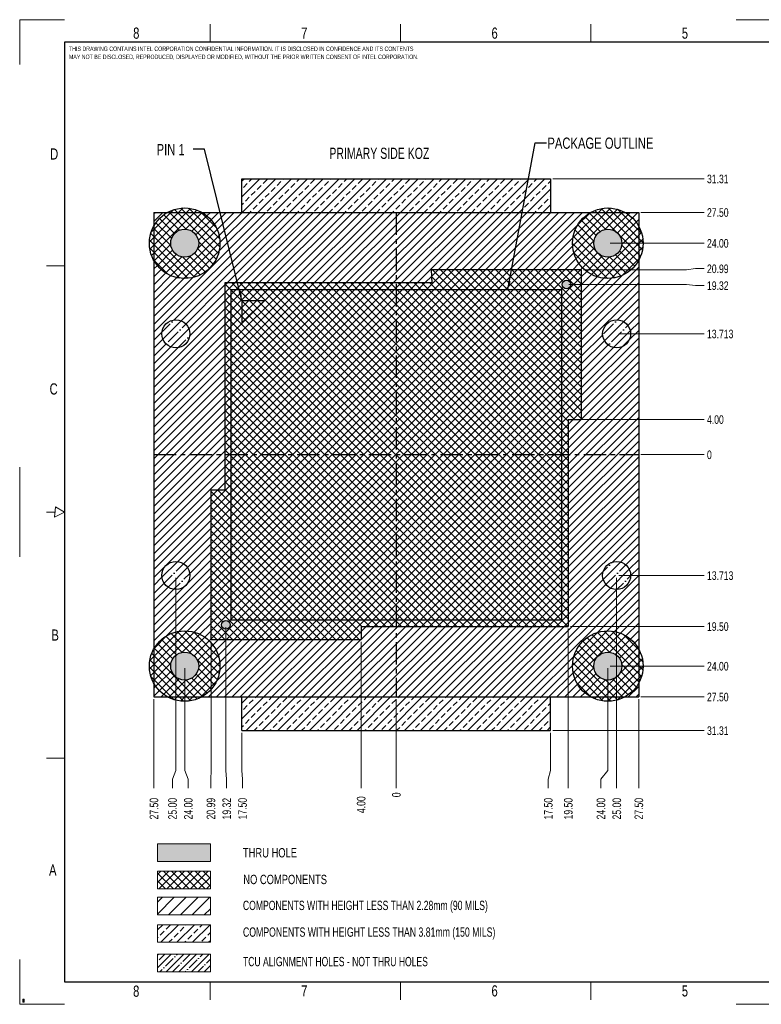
# Model space of a CAD drawing. Header units: millimetres. Extents: x 0 to 864, y 0 to 559.
# Tile 1 of 4: x 0 to 421, y 0 to 559. Entities that reach past the tile are written whole.
import ezdxf

# ---------------------------------------------------------------- set-up
doc = ezdxf.new("R2010")
doc.units = ezdxf.units.MM
doc.linetypes.add('CENTERX2', pattern=[20.32, 12.7, -2.54, 2.54, -2.54])
for name, color, linetype, lineweight in [('BORDER_N', 250, 'Continuous', 0), ('BORDER_W', 5, 'Continuous', 30), ('TEXT', 250, 'Continuous', 15)]:
    doc.layers.add(name, color=color, linetype=linetype, lineweight=lineweight)
doc.styles.add('SLDTEXTSTYLE0', font='TXT', dxfattribs={"width": 0.75})
doc.styles.add('SLDTEXTSTYLE1', font='TXT', dxfattribs={"width": 0.6975})
doc.styles.add('SLDTEXTSTYLE10', font='TXT', dxfattribs={"width": 0.703125})
doc.styles.add('SLDTEXTSTYLE13', font='TXT', dxfattribs={"width": 0.699777})
doc.styles.add('SLDTEXTSTYLE2', font='TXT', dxfattribs={"width": 0.69})
doc.styles.add('SLDTEXTSTYLE3', font='TXT', dxfattribs={"width": 0.6875})
doc.dimstyles.new('SLDDIMSTYLE0', dxfattribs={"dimtxt": 4.879436, "dimasz": 4.7625, "dimexe": 0, "dimexo": 0.0625, "dimgap": 1.219859, "dimtad": 0, "dimtih": 1, "dimtoh": 1, "dimdec": 0, "dimlfac": 0.2, "dimdsep": 46, "dimtxsty": 'SLDTEXTSTYLE0', "dimblk1": 'NONE', "dimblk2": 'NONE', "dimsah": 1, "dimcen": 0.09, "dimadec": 0, "dimazin": 0, "dimtfac": 1, "dimtdec": 3, "dimtofl": 0, "dimtmove": 0, "dimatfit": 3, "dimldrblk": 'NONE', "dimfxl": 0, "dimtolj": 1, "dimtzin": 12, "dimarcsym": 0})
doc.dimstyles.new('SLDDIMSTYLE1', dxfattribs={"dimtxt": 4.879436, "dimasz": 4.7625, "dimexe": 0, "dimexo": 0.0625, "dimgap": 1.219859, "dimtad": 0, "dimtih": 1, "dimtoh": 1, "dimlfac": 0.2, "dimzin": 12, "dimdsep": 46, "dimtxsty": 'SLDTEXTSTYLE0', "dimblk1": 'NONE', "dimblk2": 'NONE', "dimsah": 1, "dimcen": 0.09, "dimadec": 0, "dimazin": 0, "dimtfac": 1, "dimtdec": 3, "dimtofl": 0, "dimtmove": 0, "dimatfit": 3, "dimldrblk": 'NONE', "dimfxl": 0, "dimtolj": 1, "dimtzin": 12, "dimarcsym": 0})
doc.dimstyles.new('SLDDIMSTYLE2', dxfattribs={"dimtxt": 4.879436, "dimasz": 4.7625, "dimexe": 0, "dimexo": 0.0625, "dimgap": 1.219859, "dimtad": 0, "dimtih": 1, "dimtoh": 1, "dimlfac": 0.2, "dimzin": 4, "dimdsep": 46, "dimtxsty": 'SLDTEXTSTYLE0', "dimblk1": 'NONE', "dimblk2": 'NONE', "dimsah": 1, "dimcen": 0.09, "dimadec": 0, "dimazin": 0, "dimtfac": 1, "dimtdec": 3, "dimtofl": 0, "dimtmove": 0, "dimatfit": 3, "dimldrblk": 'NONE', "dimfxl": 0, "dimtolj": 1, "dimtzin": 12, "dimarcsym": 0})
doc.dimstyles.new('SLDDIMSTYLE4', dxfattribs={"dimtxt": 4.7625, "dimasz": 4.7625, "dimexe": 0, "dimexo": 0.0625, "dimgap": 1.190625, "dimtad": 0, "dimtih": 1, "dimtoh": 1, "dimdec": 0, "dimzin": 0, "dimdsep": 46, "dimtxsty": 'Standard', "dimsah": 1, "dimcen": 0.09, "dimadec": 0, "dimazin": 0, "dimtfac": 1, "dimtdec": 0, "dimtofl": 0, "dimtmove": 0, "dimatfit": 3, "dimfxl": 0, "dimtolj": 1, "dimtzin": 0, "dimarcsym": 0})
doc.dimstyles.new('SLDDIMSTYLE5', dxfattribs={"dimtxt": 4.879436, "dimasz": 4.7625, "dimexe": 0, "dimexo": 0.0625, "dimgap": 1.219859, "dimtad": 0, "dimtih": 1, "dimtoh": 1, "dimdec": 3, "dimlfac": 0.2, "dimzin": 12, "dimdsep": 46, "dimtxsty": 'SLDTEXTSTYLE0', "dimblk1": 'NONE', "dimblk2": 'NONE', "dimsah": 1, "dimcen": 0.09, "dimadec": 0, "dimazin": 0, "dimtfac": 1, "dimtdec": 3, "dimtofl": 0, "dimtmove": 0, "dimatfit": 3, "dimldrblk": 'NONE', "dimfxl": 0, "dimtolj": 1, "dimtzin": 12, "dimarcsym": 0})

# ---------------------------------------------------------------- blocks, each defined once
blk = doc.blocks.new('*D34')
at = {"layer": 'TEXT'}
blk.add_line((352.34, 311.95), (388.22, 311.95), dxfattribs=at)
at = {"layer": 'TEXT', "insert": (389.81, 314.31), "char_height": 4.879, "attachment_point": 1, "style": 'SLDTEXTSTYLE0'}
blk.add_mtext('{0}', dxfattribs=at)
blk = doc.blocks.new('_None')
blk = doc.blocks.new('*D35')
at = {"layer": 'TEXT'}
blk.add_line((312.34, 331.94), (388.22, 331.94), dxfattribs=at)
at = {"layer": 'TEXT', "insert": (389.81, 334.3), "char_height": 4.879, "attachment_point": 1, "style": 'SLDTEXTSTYLE0'}
blk.add_mtext('{4.00}', dxfattribs=at)
blk = doc.blocks.new('*D36')
at = {"layer": 'TEXT'}
for p, q in [((378.22, 416.9), (319.79, 416.9)), ((383.22, 417.5), (378.22, 416.9)), ((383.22, 417.5), (388.22, 417.5))]:
    blk.add_line(p, q, dxfattribs=at)
at = {"layer": 'TEXT', "insert": (389.81, 419.86), "char_height": 4.879, "attachment_point": 1, "style": 'SLDTEXTSTYLE0'}
blk.add_mtext('{20.99}', dxfattribs=at)
blk = doc.blocks.new('*D37')
at = {"layer": 'TEXT'}
for p, q in [((378.22, 408.54), (311.43, 408.54)), ((383.22, 407.94), (378.22, 408.54)), ((383.22, 407.94), (388.22, 407.94))]:
    blk.add_line(p, q, dxfattribs=at)
at = {"layer": 'TEXT', "insert": (389.81, 410.3), "char_height": 4.879, "attachment_point": 1, "style": 'SLDTEXTSTYLE0'}
blk.add_mtext('{19.32}', dxfattribs=at)
blk = doc.blocks.new('*D38')
at = {"layer": 'TEXT'}
blk.add_line((312.34, 214.47), (388.22, 214.47), dxfattribs=at)
at = {"layer": 'TEXT', "insert": (389.81, 216.83), "char_height": 4.879, "attachment_point": 1, "style": 'SLDTEXTSTYLE0'}
blk.add_mtext('{19.50}', dxfattribs=at)
blk = doc.blocks.new('*D39')
at = {"layer": 'TEXT'}
blk.add_line((339.84, 243.38), (388.22, 243.38), dxfattribs=at)
at = {"layer": 'TEXT', "insert": (389.81, 245.74), "char_height": 4.879, "attachment_point": 1, "style": 'SLDTEXTSTYLE0'}
blk.add_mtext('{13.713}', dxfattribs=at)
blk = doc.blocks.new('*D40')
at = {"layer": 'TEXT'}
blk.add_line((339.84, 380.52), (388.22, 380.52), dxfattribs=at)
at = {"layer": 'TEXT', "insert": (389.81, 382.88), "char_height": 4.879, "attachment_point": 1, "style": 'SLDTEXTSTYLE0'}
blk.add_mtext('{13.713}', dxfattribs=at)
blk = doc.blocks.new('*D41')
at = {"layer": 'TEXT'}
blk.add_line((352.34, 174.45), (388.22, 174.45), dxfattribs=at)
at = {"layer": 'TEXT', "insert": (389.81, 176.81), "char_height": 4.879, "attachment_point": 1, "style": 'SLDTEXTSTYLE0'}
blk.add_mtext('{27.50}', dxfattribs=at)
blk = doc.blocks.new('*D42')
at = {"layer": 'TEXT'}
blk.add_line((302.34, 155.4), (388.22, 155.4), dxfattribs=at)
at = {"layer": 'TEXT', "insert": (389.81, 157.76), "char_height": 4.879, "attachment_point": 1, "style": 'SLDTEXTSTYLE0'}
blk.add_mtext('{31.31}', dxfattribs=at)
blk = doc.blocks.new('*D43')
at = {"layer": 'TEXT'}
blk.add_line((352.34, 449.45), (388.22, 449.45), dxfattribs=at)
at = {"layer": 'TEXT', "insert": (389.81, 451.81), "char_height": 4.879, "attachment_point": 1, "style": 'SLDTEXTSTYLE0'}
blk.add_mtext('{27.50}', dxfattribs=at)
blk = doc.blocks.new('*D44')
at = {"layer": 'TEXT'}
blk.add_line((302.34, 468.5), (388.22, 468.5), dxfattribs=at)
at = {"layer": 'TEXT', "insert": (389.81, 470.86), "char_height": 4.879, "attachment_point": 1, "style": 'SLDTEXTSTYLE0'}
blk.add_mtext('{31.31}', dxfattribs=at)
blk = doc.blocks.new('*D45')
at = {"layer": 'TEXT'}
blk.add_line((334.84, 431.95), (388.22, 431.95), dxfattribs=at)
at = {"layer": 'TEXT', "insert": (389.81, 434.31), "char_height": 4.879, "attachment_point": 1, "style": 'SLDTEXTSTYLE0'}
blk.add_mtext('{24.00}', dxfattribs=at)
blk = doc.blocks.new('*D46')
at = {"layer": 'TEXT'}
blk.add_line((334.84, 191.95), (388.22, 191.95), dxfattribs=at)
at = {"layer": 'TEXT', "insert": (389.81, 194.31), "char_height": 4.879, "attachment_point": 1, "style": 'SLDTEXTSTYLE0'}
blk.add_mtext('{24.00}', dxfattribs=at)
blk = doc.blocks.new('*D47')
at = {"layer": 'TEXT'}
blk.add_line((213.57, 173.18), (213.57, 122.72), dxfattribs=at)
at = {"layer": 'TEXT', "insert": (211.21, 117.53), "char_height": 4.879, "attachment_point": 1, "rotation": 90, "style": 'SLDTEXTSTYLE0'}
blk.add_mtext('{0}', dxfattribs=at)
blk = doc.blocks.new('*D48')
at = {"layer": 'TEXT'}
for p, q in [((301.07, 132.72), (301.07, 154.13)), ((299.71, 127.72), (301.07, 132.72)), ((299.71, 127.72), (299.71, 122.72))]:
    blk.add_line(p, q, dxfattribs=at)
at = {"layer": 'TEXT', "insert": (297.35, 104.91), "char_height": 4.879, "attachment_point": 1, "rotation": 90, "style": 'SLDTEXTSTYLE0'}
blk.add_mtext('{17.50}', dxfattribs=at)
blk = doc.blocks.new('*D49')
at = {"layer": 'TEXT'}
for p, q in [((126.07, 132.72), (126.07, 154.13)), ((126.3, 127.72), (126.07, 132.72)), ((126.3, 127.72), (126.3, 122.72))]:
    blk.add_line(p, q, dxfattribs=at)
at = {"layer": 'TEXT', "insert": (123.94, 104.91), "char_height": 4.879, "attachment_point": 1, "rotation": 90, "style": 'SLDTEXTSTYLE0'}
blk.add_mtext('{17.50}', dxfattribs=at)
blk = doc.blocks.new('*D50')
at = {"layer": 'TEXT'}
for p, q in [((116.98, 132.72), (116.98, 214.09)), ((117.34, 127.72), (116.98, 132.72)), ((117.34, 127.72), (117.34, 122.72))]:
    blk.add_line(p, q, dxfattribs=at)
at = {"layer": 'TEXT', "insert": (114.98, 104.91), "char_height": 4.879, "attachment_point": 1, "rotation": 90, "style": 'SLDTEXTSTYLE0'}
blk.add_mtext('{19.32}', dxfattribs=at)
blk = doc.blocks.new('*D51')
at = {"layer": 'TEXT'}
for p, q in [((93.57, 132.72), (93.57, 190.68)), ((95.55, 127.72), (93.57, 132.72)), ((95.55, 127.72), (95.55, 122.72))]:
    blk.add_line(p, q, dxfattribs=at)
at = {"layer": 'TEXT', "insert": (93.19, 104.91), "char_height": 4.879, "attachment_point": 1, "rotation": 90, "style": 'SLDTEXTSTYLE0'}
blk.add_mtext('{24.00}', dxfattribs=at)
blk = doc.blocks.new('*D52')
at = {"layer": 'TEXT'}
for p, q in [((88.57, 132.72), (88.57, 242.11)), ((86.59, 127.72), (88.57, 132.72)), ((86.59, 127.72), (86.59, 122.72))]:
    blk.add_line(p, q, dxfattribs=at)
at = {"layer": 'TEXT', "insert": (84.22, 104.91), "char_height": 4.879, "attachment_point": 1, "rotation": 90, "style": 'SLDTEXTSTYLE0'}
blk.add_mtext('{25.00}', dxfattribs=at)
blk = doc.blocks.new('*D53')
at = {"layer": 'TEXT'}
blk.add_line((338.57, 242.11), (338.57, 122.72), dxfattribs=at)
at = {"layer": 'TEXT', "insert": (336.21, 104.91), "char_height": 4.879, "attachment_point": 1, "rotation": 90, "style": 'SLDTEXTSTYLE0'}
blk.add_mtext('{25.00}', dxfattribs=at)
blk = doc.blocks.new('*D54')
at = {"layer": 'TEXT'}
for p, q in [((333.57, 132.72), (333.57, 190.68)), ((329.6, 127.72), (333.57, 132.72)), ((329.6, 127.72), (329.6, 122.72))]:
    blk.add_line(p, q, dxfattribs=at)
at = {"layer": 'TEXT', "insert": (327.24, 104.91), "char_height": 4.879, "attachment_point": 1, "rotation": 90, "style": 'SLDTEXTSTYLE0'}
blk.add_mtext('{24.00}', dxfattribs=at)
blk = doc.blocks.new('*D55')
at = {"layer": 'TEXT'}
blk.add_line((193.58, 205.73), (193.58, 122.72), dxfattribs=at)
at = {"layer": 'TEXT', "insert": (191.22, 108.52), "char_height": 4.879, "attachment_point": 1, "rotation": 90, "style": 'SLDTEXTSTYLE0'}
blk.add_mtext('{4.00}', dxfattribs=at)
blk = doc.blocks.new('*D56')
at = {"layer": 'TEXT'}
for p, q in [((108.61, 132.72), (108.61, 205.73)), ((108.38, 127.72), (108.61, 132.72)), ((108.38, 127.72), (108.38, 122.72))]:
    blk.add_line(p, q, dxfattribs=at)
at = {"layer": 'TEXT', "insert": (106.02, 104.91), "char_height": 4.879, "attachment_point": 1, "rotation": 90, "style": 'SLDTEXTSTYLE0'}
blk.add_mtext('{20.99}', dxfattribs=at)
blk = doc.blocks.new('*D57')
at = {"layer": 'TEXT'}
blk.add_line((311.07, 213.2), (311.07, 122.72), dxfattribs=at)
at = {"layer": 'TEXT', "insert": (308.71, 104.91), "char_height": 4.879, "attachment_point": 1, "rotation": 90, "style": 'SLDTEXTSTYLE0'}
blk.add_mtext('{19.50}', dxfattribs=at)
blk = doc.blocks.new('*D58')
at = {"layer": 'TEXT'}
blk.add_line((351.07, 173.18), (351.07, 122.72), dxfattribs=at)
at = {"layer": 'TEXT', "insert": (348.71, 104.91), "char_height": 4.879, "attachment_point": 1, "rotation": 90, "style": 'SLDTEXTSTYLE0'}
blk.add_mtext('{27.50}', dxfattribs=at)
blk = doc.blocks.new('*D59')
at = {"layer": 'TEXT'}
blk.add_line((76.07, 173.18), (76.07, 122.72), dxfattribs=at)
at = {"layer": 'TEXT', "insert": (73.71, 104.91), "char_height": 4.879, "attachment_point": 1, "rotation": 90, "style": 'SLDTEXTSTYLE0'}
blk.add_mtext('{27.50}', dxfattribs=at)

msp = doc.modelspace()

# ---------------------------------------------------------------- hatches: boundary and pattern name
h = msp.add_hatch()
h.set_pattern_fill('ANSI33', color=4, style=0)
h.paths.add_polyline_path([(301.06606, 174.45064), (126.06606, 174.45064), (126.06606, 155.40064), (301.06606, 155.40064)])
h.paths.add_polyline_path([(301.06606, 468.50064), (126.06606, 468.50064), (126.06606, 449.45064), (301.06606, 449.45064)])
h = msp.add_hatch()
h.set_pattern_fill('ANSI37', color=1, style=0)
h.paths.add_polyline_path([(76.06606, 201.63826), (76.06606, 182.26302, 0.140825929), (83.87844, 174.45064), (103.25368, 174.45064, 0.272781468), (113.56856, 191.95064, 0.774506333)])
h.paths.add_polyline_path([(101.50356, 191.95064, -1), (85.62856, 191.95064, -1)], flags=16)
h.paths.add_polyline_path([(313.56356, 191.95064, 0.272781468), (323.87844, 174.45064), (343.25368, 174.45064, 0.140825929), (351.06606, 182.26302), (351.06606, 201.63826, 0.774506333)])
h.paths.add_polyline_path([(341.50356, 191.95064, -1), (325.62856, 191.95064, -1)], flags=16)
h.paths.add_polyline_path([(343.25368, 449.45064), (323.87844, 449.45064, 0.272781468), (313.56356, 431.95064, 0.774506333), (351.06606, 422.26302), (351.06606, 441.63826, 0.140825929)])
h.paths.add_polyline_path([(341.50356, 431.95064, -1), (325.62856, 431.95064, -1)], flags=16)
h.paths.add_polyline_path([(103.25368, 449.45064), (83.87844, 449.45064, 0.140825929), (76.06606, 441.63826), (76.06606, 422.26302, 0.774506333), (113.56856, 431.95064, 0.272781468)])
h.paths.add_polyline_path([(101.50356, 431.95064, -1), (85.62856, 431.95064, -1)], flags=16)
h.paths.add_polyline_path([(76.06606, 441.63826, 0.127074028), (73.56356, 431.95064, 0.127074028), (76.06606, 422.26302)])
h.paths.add_polyline_path([(353.56856, 431.95064, 0.127074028), (351.06606, 441.63826), (351.06606, 422.26302, 0.127074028)])
h.paths.add_polyline_path([(323.87844, 449.45064), (343.25368, 449.45064, 0.258319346)])
h.paths.add_polyline_path([(83.87844, 449.45064), (103.25368, 449.45064, 0.258319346)])
h.paths.add_polyline_path([(76.06606, 201.63826, 0.127074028), (73.56356, 191.95064, 0.127074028), (76.06606, 182.26302)])
h.paths.add_polyline_path([(103.25368, 174.45064), (83.87844, 174.45064, 0.258319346)])
h.paths.add_polyline_path([(343.25368, 174.45064), (323.87844, 174.45064, 0.258319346)])
h.paths.add_polyline_path([(353.56856, 191.95064, 0.127074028), (351.06606, 201.63826), (351.06606, 182.26302, 0.127074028)])
h = msp.add_hatch()
h.set_pattern_fill('ANSI31', color=2, style=0)
h.paths.add_polyline_path([(351.06606, 449.45064), (343.25368, 449.45064, -0.140825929), (351.06606, 441.63826)], flags=17)
h.paths.add_polyline_path([(83.87844, 449.45064), (76.06606, 449.45064), (76.06606, 441.63826, -0.140825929)], flags=17)
h.paths.add_polyline_path([(76.06606, 182.26302), (76.06606, 174.45064), (83.87844, 174.45064, -0.140825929)], flags=16)
h.paths.add_polyline_path([(351.06606, 182.26302, -0.140825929), (343.25368, 174.45064), (351.06606, 174.45064)])
h.paths.add_polyline_path([(323.87844, 449.45064), (213.56606, 449.45064), (213.56606, 409.43584), (233.86103, 409.43584), (233.55586, 416.90344), (318.51886, 416.90344), (318.51886, 331.94044), (311.06688, 331.94044), (311.06688, 311.95064), (351.06606, 311.95064), (351.06606, 422.26302, -0.774506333), (313.56356, 431.95064, -0.272781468)])
h.paths.add_polyline_path([(346.50331, 380.51794, -1), (330.62831, 380.51794, -1)], flags=16)
h.paths.add_polyline_path([(213.56606, 449.45064), (103.25368, 449.45064, -0.272781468), (113.56856, 431.95064, -0.774506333), (76.06606, 422.26302), (76.06606, 311.95064), (116.38603, 311.95064), (116.38603, 409.43584), (213.56606, 409.43584)])
h.paths.add_polyline_path([(96.50381, 380.51794, -1), (80.62881, 380.51794, -1)], flags=16)
h.paths.add_polyline_path([(108.61326, 291.96084), (116.38603, 291.96084), (116.38603, 311.95064), (76.06606, 311.95064), (76.06606, 201.63826, -0.774506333), (113.56856, 191.95064, -0.272781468), (103.25368, 174.45064), (213.56606, 174.45064), (213.56606, 214.46544), (193.59188, 214.46544), (193.57626, 206.99784), (108.61326, 206.99784)])
h.paths.add_polyline_path([(96.50381, 243.38334, -1), (80.62881, 243.38334, -1)], flags=16)
h.paths.add_polyline_path([(351.06606, 201.63826), (351.06606, 311.95064), (311.06688, 311.95064), (311.06688, 214.46544), (213.56606, 214.46544), (213.56606, 174.45064), (323.87844, 174.45064, -0.272781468), (313.56356, 191.95064, -0.774506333)])
h.paths.add_polyline_path([(330.62831, 243.38334, -1), (346.50331, 243.38334, -1)], flags=16)
h = msp.add_hatch(color=3)
edge = h.paths.add_edge_path()
edge.add_arc((93.56606, 431.95064), 7.9375, 0, 360)
edge = h.paths.add_edge_path()
edge.add_arc((333.56606, 431.95064), 7.9375, 0, 360)
edge = h.paths.add_edge_path()
edge.add_arc((93.56606, 191.95064), 7.9375, 0, 360)
edge = h.paths.add_edge_path()
edge.add_arc((333.56606, 191.95064), 7.9375, 0, 360)
edge = h.paths.add_edge_path()
edge.add_arc((116.97606, 215.36064), 2.4775, 0, 360)
edge = h.paths.add_edge_path()
edge.add_arc((310.15606, 408.54064), 2.4775, 0, 360)
edge = h.paths.add_edge_path()
edge.add_arc((477.63971, 407.70619), 7.9375, 0, 360)
edge = h.paths.add_edge_path()
edge.add_arc((477.63971, 167.70619), 7.9375, 0, 360)
edge = h.paths.add_edge_path()
edge.add_arc((717.63971, 167.70619), 7.9375, 0, 360)
edge = h.paths.add_edge_path()
edge.add_arc((717.63971, 407.70619), 7.9375, 0, 360)
h = msp.add_hatch()
h.set_pattern_fill('ANSI37', color=1, style=0)
h.paths.add_polyline_path([(138.76606, 399.45064), (126.06606, 399.45064), (126.06606, 386.75064)], flags=16)
h.paths.add_polyline_path([(318.51886, 416.90344), (233.55586, 416.90344), (233.86103, 409.43584), (213.56606, 409.43584), (213.56606, 405.70064), (307.31606, 405.70064), (307.31606, 311.95064), (311.06688, 311.95064), (311.06688, 331.94044), (318.51886, 331.94044)])
h.paths.add_polyline_path([(307.67856, 408.54064, -1), (312.63356, 408.54064, -1)], flags=16)
h.paths.add_polyline_path([(213.56606, 409.43584), (116.38603, 409.43584), (116.38603, 311.95064), (119.81606, 311.95064), (119.81606, 405.70064), (213.56606, 405.70064)])
h.paths.add_polyline_path([(213.56606, 405.70064), (119.81606, 405.70064), (119.81606, 311.95064), (213.56606, 311.95064)], flags=17)
h.paths.add_polyline_path([(138.76606, 399.45064), (126.06606, 386.75064), (126.06606, 399.45064)], flags=0)
h.paths.add_polyline_path([(307.31606, 405.70064), (213.56606, 405.70064), (213.56606, 311.95064), (307.31606, 311.95064)], flags=17)
h.paths.add_polyline_path([(213.56606, 311.95064), (119.81606, 311.95064), (119.81606, 218.20064), (213.56606, 218.20064)], flags=17)
h.paths.add_polyline_path([(119.81606, 311.95064), (116.38603, 311.95064), (116.38603, 291.96084), (108.61326, 291.96084), (108.61326, 206.99784), (193.57626, 206.99784), (193.59188, 214.46544), (213.56606, 214.46544), (213.56606, 218.20064), (119.81606, 218.20064)])
h.paths.add_polyline_path([(119.45356, 215.36064, -1), (114.49856, 215.36064, -1)], flags=16)
h.paths.add_polyline_path([(307.31606, 311.95064), (213.56606, 311.95064), (213.56606, 218.20064), (307.31606, 218.20064)])
h.paths.add_polyline_path([(311.06688, 311.95064), (307.31606, 311.95064), (307.31606, 218.20064), (213.56606, 218.20064), (213.56606, 214.46544), (311.06688, 214.46544)])
h = msp.add_hatch()
h.set_pattern_fill('ANSI35', color=256, style=0)
h.paths.add_polyline_path([(80.62881, 380.51794, 1), (96.50381, 380.51794, 1)])
h.paths.add_polyline_path([(80.62881, 243.38334, 1), (96.50381, 243.38334, 1)])
h.paths.add_polyline_path([(346.50331, 243.38334, 1), (330.62831, 243.38334, 1)])
h.paths.add_polyline_path([(330.62831, 380.51794, 1), (346.50331, 380.51794, 1)])
msp.add_hatch(color=3).paths.add_polyline_path([(108.14838, 91.0874), (78.14838, 91.0874), (78.14838, 81.0874), (108.14838, 81.0874)])
at = {"layer": 'TEXT'}
h = msp.add_hatch(dxfattribs=at)
h.set_pattern_fill('ANSI37', color=1, style=0)
h.paths.add_polyline_path([(108.14838, 75.53343), (108.14838, 65.53343), (78.14838, 65.53343), (78.14838, 75.53343)], flags=0)
h = msp.add_hatch(dxfattribs=at)
h.set_pattern_fill('ANSI31', color=2, scale=1.5, style=0)
h.paths.add_polyline_path([(78.14838, 60.75157), (108.14838, 60.75157), (108.14838, 50.75157), (78.14838, 50.75157)], flags=0)
h = msp.add_hatch(dxfattribs=at)
h.set_pattern_fill('ANSI33', color=4, style=0)
h.paths.add_polyline_path([(78.14838, 35.17717), (108.14838, 35.17717), (108.14838, 45.17717), (78.14838, 45.17717)], flags=0)
h = msp.add_hatch(dxfattribs=at)
h.set_pattern_fill('ANSI35', color=256, scale=0.8, style=0)
h.paths.add_polyline_path([(108.14838, 28.44621), (78.14838, 28.44621), (78.14838, 18.44621), (108.14838, 18.44621)], flags=0)
h = msp.add_hatch(dxfattribs=at)
h.set_pattern_fill('ANSI37', color=256, scale=0.06667, style=0)
h.paths.add_polyline_path([(1.69134, 2.45764), (2.54552, 2.45764), (2.54552, 2.12602), (1.69134, 2.12602)], flags=0)
h = msp.add_hatch(dxfattribs=at)
h.set_pattern_fill('ANSI31', color=256, scale=0.1, style=0)
h.paths.add_polyline_path([(1.69134, 1.97071), (2.54552, 1.97071), (2.54552, 1.63908), (1.69134, 1.63908)], flags=0)
h = msp.add_hatch(dxfattribs=at)
h.set_pattern_fill('ANSI33', color=256, scale=0.06667, style=0)
h.paths.add_polyline_path([(1.69134, 1.47295), (2.54552, 1.47295), (2.54552, 1.14133), (1.69134, 1.14133)], flags=0)

# ---------------------------------------------------------------- linework, layer by layer
at = {"color": 7, "linetype": 'Continuous'}
for p, q in [((126.06606, 449.45064), (126.06606, 468.50064)), ((126.06606, 468.50064), (301.06606, 468.50064)), ((301.06606, 468.50064), (301.06606, 449.45064)), ((76.06606, 449.45064), (351.06606, 449.45064)), ((76.06606, 449.45064), (76.06606, 174.45064)), ((351.06606, 449.45064), (351.06606, 174.45064)), ((318.51886, 416.90344), (233.55586, 416.90344)), ((233.86103, 409.43584), (233.55586, 416.90344)), ((318.51886, 416.90344), (318.51886, 331.94044)), ((233.86103, 409.43584), (116.38603, 409.43584)), ((116.38603, 409.43584), (116.38603, 291.96084)), ((119.81606, 405.70064), (307.31606, 405.70064)), ((119.81606, 405.70064), (119.81606, 218.20064)), ((307.31606, 405.70064), (307.31606, 218.20064)), ((126.06606, 399.45064), (126.06606, 386.75064)), ((126.06606, 399.45064), (138.76606, 399.45064)), ((138.76606, 399.45064), (126.06606, 386.75064)), ((311.06688, 331.94044), (318.51886, 331.94044)), ((311.06688, 331.94044), (311.06688, 214.46544)), ((108.61326, 291.96084), (116.38603, 291.96084)), ((108.61326, 206.99784), (108.61326, 291.96084)), ((119.81606, 218.20064), (307.31606, 218.20064)), ((193.59188, 214.46544), (193.57626, 206.99784)), ((193.59188, 214.46544), (311.06688, 214.46544)), ((108.61326, 206.99784), (193.57626, 206.99784)), ((76.06606, 174.45064), (351.06606, 174.45064)), ((126.06606, 155.40064), (126.06606, 174.45064)), ((126.06606, 155.40064), (126.06606, 174.45064)), ((301.06606, 155.40064), (301.06606, 174.45064)), ((126.06606, 155.40064), (301.06606, 155.40064))]:
    msp.add_line(p, q, dxfattribs=at)
at = {"color": 7, "linetype": 'CENTERX2'}
for p, q in [((213.56606, 449.45064), (213.56606, 174.45064)), ((76.06606, 311.95064), (351.06606, 311.95064))]:
    msp.add_line(p, q, dxfattribs=at)
at = {"color": 250, "linetype": 'Continuous', "lineweight": 15}
for p, q in [((78.14838, 28.44621), (78.14838, 18.44621)), ((78.14838, 28.44621), (108.14838, 28.44621)), ((108.14838, 28.44621), (108.14838, 18.44621)), ((78.14838, 18.44621), (108.14838, 18.44621)), ((1.69134, 2.45764), (1.69134, 2.12602)), ((1.69134, 2.45764), (2.54552, 2.45764)), ((1.69134, 2.12602), (2.54552, 2.12602)), ((1.69134, 1.97071), (1.69134, 1.63908)), ((1.69134, 1.97071), (2.54552, 1.97071)), ((1.69134, 1.63908), (2.54552, 1.63908)), ((1.69134, 1.47295), (1.69134, 1.14133)), ((1.69134, 1.47295), (2.54552, 1.47295)), ((1.69134, 1.14133), (2.54552, 1.14133)), ((2.54552, 2.45764), (2.54552, 2.12602)), ((2.54552, 1.97071), (2.54552, 1.63908)), ((2.54552, 1.47295), (2.54552, 1.14133))]:
    msp.add_line(p, q, dxfattribs=at)
at = {"color": 7, "linetype": 'Continuous'}
for centre, radius in [((93.56606, 431.95064), 20.0025), ((333.56606, 431.95064), 20.0025), ((93.56606, 431.95064), 7.9375), ((333.56606, 431.95064), 7.9375), ((310.15606, 408.54064), 2.4775), ((88.56631, 380.51794), 7.9375), ((338.56581, 380.51794), 7.9375), ((88.56631, 243.38334), 7.9375), ((338.56581, 243.38334), 7.9375), ((116.97606, 215.36064), 2.4775), ((93.56606, 191.95064), 20.0025), ((333.56606, 191.95064), 20.0025), ((93.56606, 191.95064), 7.9375), ((333.56606, 191.95064), 7.9375)]:
    msp.add_circle(centre, radius, dxfattribs=at)
at = {"layer": 'BORDER_N'}
for p, q in [((0, 558.8), (0, 533.4)), ((25.4, 558.8), (0, 558.8)), ((457.2, 558.8), (406.4, 558.8)), ((107.95, 546.1), (107.95, 556.26)), ((215.9, 546.1), (215.9, 556.26)), ((323.85, 546.1), (323.85, 556.26)), ((25.4, 419.1), (15.24, 419.1)), ((0, 304.8), (0, 254)), ((20.32, 279.4), (15.24, 279.4)), ((19.79393, 276.46706), (20.32, 282.33294)), ((25.4, 279.4), (19.79393, 276.46706)), ((25.4, 279.4), (20.32, 282.33294)), ((25.4, 139.7), (15.24, 139.7)), ((0, 25.4), (0, 0)), ((107.95, 12.7), (107.95, 2.54)), ((215.9, 12.7), (215.9, 2.54)), ((323.85, 12.7), (323.85, 2.54)), ((0, 0), (25.4, 0)), ((406.4, 0), (457.2, 0))]:
    msp.add_line(p, q, dxfattribs=at)
at = {"layer": 'BORDER_W'}
for p, q in [((25.4, 546.1), (25.4, 12.7)), ((838.2, 546.1), (25.4, 546.1)), ((25.4, 12.7), (838.2, 12.7))]:
    msp.add_line(p, q, dxfattribs=at)
at = {"layer": 'TEXT'}
for p, q in [((78.14838, 91.0874), (108.14838, 91.0874)), ((78.14838, 91.0874), (78.14838, 81.0874)), ((108.14838, 91.0874), (108.14838, 81.0874)), ((78.14838, 81.0874), (108.14838, 81.0874)), ((78.14838, 75.53343), (108.14838, 75.53343)), ((78.14838, 75.53343), (78.14838, 65.53343)), ((108.14838, 75.53343), (108.14838, 65.53343)), ((78.14838, 65.53343), (108.14838, 65.53343)), ((78.14838, 60.75157), (108.14838, 60.75157)), ((78.14838, 60.75157), (78.14838, 50.75157)), ((108.14838, 60.75157), (108.14838, 50.75157)), ((78.14838, 50.75157), (108.14838, 50.75157)), ((78.14838, 45.17717), (78.14838, 35.17717)), ((78.14838, 45.17717), (108.14838, 45.17717)), ((108.14838, 45.17717), (108.14838, 35.17717)), ((78.14838, 35.17717), (108.14838, 35.17717)), ((1.69134, 2.97806), (2.54552, 2.97806)), ((1.69134, 2.97806), (1.69134, 2.64644)), ((1.69134, 2.64644), (2.54552, 2.64644)), ((2.54552, 2.97806), (2.54552, 2.64644))]:
    msp.add_line(p, q, dxfattribs=at)

# ---------------------------------------------------------------- texts
at = {"layer": 'TEXT', "attachment_point": 1}
for s, insert, char_height, style in [('{8}', (64.34404, 554.34531), 6.35, 'SLDTEXTSTYLE0'), ('{7}', (159.63084, 554.35224), 6.35, 'SLDTEXTSTYLE0'), ('{6}', (267.58801, 554.35224), 6.35, 'SLDTEXTSTYLE0'), ('{5}', (375.52368, 554.35224), 6.35, 'SLDTEXTSTYLE0'), ('{THIS DRAWING CONTAINS INTEL CORPORATION CONFIDENTIAL INFORMATION. IT IS DISCLOSED IN CONFIDENCE AND ITS CONTENTS}', (27.94, 543.5589), 2.54, 'SLDTEXTSTYLE10'), ('{MAY NOT BE DISCLOSED, REPRODUCED, DISPLAYED OR MODIFIED, WITHOUT THE PRIOR WRITTEN CONSENT OF INTEL CORPORATION.}', (27.94, 538.9869), 2.54, 'SLDTEXTSTYLE13'), ('{PACKAGE OUTLINE}', (299.28695, 491.89808), 6.35, 'SLDTEXTSTYLE0'), ('{PIN 1}', (77.65535, 488.25656), 6.35, 'SLDTEXTSTYLE0'), ('{PRIMARY SIDE KOZ}', (175.61227, 486.14996), 6.35, 'SLDTEXTSTYLE10'), ('{D}', (17.24532, 485.77224), 6.35, 'SLDTEXTSTYLE0'), ('{C}', (16.93885, 352.42224), 6.35, 'SLDTEXTSTYLE0'), ('{B}', (17.96686, 212.72224), 6.35, 'SLDTEXTSTYLE0'), ('{THRU HOLE}', (126.61485, 88.64847), 5.2916667, 'SLDTEXTSTYLE0'), ('{A}', (16.64796, 79.38695), 6.35, 'SLDTEXTSTYLE0'), ('{NO COMPONENTS}', (126.81114, 73.50102), 5.2916667, 'SLDTEXTSTYLE0'), ('{COMPONENTS WITH HEIGHT LESS THAN 2.28mm (90 MILS) }', (126.606, 58.77476), 5.2916667, 'SLDTEXTSTYLE2'), ('{COMPONENTS WITH HEIGHT LESS THAN 3.81mm (150 MILS)}', (126.63367, 43.63901), 5.2916667, 'SLDTEXTSTYLE1'), ('{TCU ALIGNMENT HOLES - NOT THRU HOLES}', (126.63367, 26.90805), 5.2916667, 'SLDTEXTSTYLE3'), ('{8}', (64.31047, 10.6329), 6.35, 'SLDTEXTSTYLE0'), ('{7}', (159.63084, 10.79224), 6.35, 'SLDTEXTSTYLE0'), ('{6}', (267.58801, 10.79224), 6.35, 'SLDTEXTSTYLE0'), ('{5}', (375.52368, 10.79224), 6.35, 'SLDTEXTSTYLE0')]:
    msp.add_mtext(s, dxfattribs=dict(at, insert=insert, char_height=char_height, style=style))

# ---------------------------------------------------------------- dimensions: what is measured, and where the dimension line sits
at = {"layer": 'TEXT'}
for feature_location, offset, dtype, origin, dimstyle, picture, middle in [((301.06606, 468.50064, 0.5), (93.5052, 0), 0, (351.06606, 311.95064, 0.5), 'SLDDIMSTYLE1', '*D44', (405.2625, 468.50064, 2.5)), ((351.06606, 449.45064, 0.5), (43.5052, 0), 0, (351.06606, 311.95064, 0.5), 'SLDDIMSTYLE2', '*D43', (403.45284, 449.45064, 2.5)), ((333.56606, 431.95064, 0.5), (61.0052, 0), 0, (351.06606, 311.95064, 0.5), 'SLDDIMSTYLE2', '*D45', (400.40624, 431.95064, 2.5)), ((318.51886, 416.90344, 0.5), (76.0524, 6.94882), 0, (351.06606, 311.95064, 0.5), 'SLDDIMSTYLE1', '*D36', (405.28263, 423.85225, 2.5)), ((310.15606, 408.54064, 0.5), (84.4152, -6.94882), 0, (351.06606, 311.95064, 0.5), 'SLDDIMSTYLE1', '*D37', (405.30458, 401.59182, 2.5)), ((338.5658094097, 380.5179374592, 0.5), (56.0054489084, 0), 0, (351.0660594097, 311.9506374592, 0.5), 'SLDDIMSTYLE5', '*D40', (407.1197348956, 380.5179374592, 2.5)), ((311.06688, 331.94044, 0.5), (83.50437, 0), 0, (351.06606, 311.95064, 0.5), 'SLDDIMSTYLE2', '*D35', (403.45284, 331.94044, 2.5)), ((351.0660594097, 311.9506374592, 0.5), (43.5051989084, 0), 0, (351.0660594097, 311.9506374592, 0.5), 'SLDDIMSTYLE0', '*D34', (396.0952583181, 311.9506374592, 2.5)), ((301.06606, 155.40064, 0.5), (93.5052, 0), 0, (351.06606, 311.95064, 0.5), 'SLDDIMSTYLE1', '*D42', (405.2625, 155.40064, 2.5)), ((311.06688, 214.46544, 0.5), (83.50437, 0), 0, (351.06606, 311.95064, 0.5), 'SLDDIMSTYLE2', '*D38', (405.30458, 214.46544, 2.5)), ((333.56606, 191.95064, 0.5), (61.0052, 0), 0, (351.06606, 311.95064, 0.5), 'SLDDIMSTYLE2', '*D46', (400.40624, 191.95064, 2.5)), ((338.5658094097, 243.3833374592, 0.5), (56.0054489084, 0), 0, (351.0660594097, 311.9506374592, 0.5), 'SLDDIMSTYLE5', '*D39', (407.1069263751, 243.3833374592, 2.5)), ((351.06606, 174.45064, 0.5), (43.5052, 0), 0, (351.06606, 311.95064, 0.5), 'SLDDIMSTYLE2', '*D41', (403.45284, 174.45064, 2.5)), ((88.56631, 243.38334, 0.5), (-8.33096, -127.01629), 1, (213.56606, 174.45064, 0.5), 'SLDDIMSTYLE2', '*D52', (80.23535, 109.92457, 2.5)), ((338.56581, 243.38334, 0.5), (0, -127.01629), 1, (213.56606, 174.45064, 0.5), 'SLDDIMSTYLE2', '*D53', (338.56581, 109.92457, 2.5)), ((116.97606, 215.36064, 0.5), (6.7136, -98.99359), 1, (213.56606, 174.45064, 0.5), 'SLDDIMSTYLE1', '*D50', (123.68966, 105.63372, 2.5)), ((311.06688, 214.46544, 0.5), (0, -98.09839), 1, (213.56606, 174.45064, 0.5), 'SLDDIMSTYLE2', '*D57', (311.06688, 107.46351, 2.5)), ((108.61326, 206.99784, 0.5), (-6.58528, -90.63079), 1, (213.56606, 174.45064, 0.5), 'SLDDIMSTYLE1', '*D56', (102.02798, 105.65567, 2.5)), ((193.57626, 206.99784, 0.5), (0, -90.63079), 1, (213.56606, 174.45064, 0.5), 'SLDDIMSTYLE2', '*D55', (193.57626, 107.48546, 2.5)), ((93.56606, 191.95064, 0.5), (8.33096, -75.58359), 1, (213.56606, 174.45064, 0.5), 'SLDDIMSTYLE2', '*D51', (101.89702, 110.53206, 2.5)), ((333.56606, 191.95064, 0.5), (-10.31193, -75.58359), 1, (213.56606, 174.45064, 0.5), 'SLDDIMSTYLE2', '*D54', (323.25413, 110.53206, 2.5)), ((76.06606, 174.45064, 0.5), (0, -58.08359), 1, (213.56606, 174.45064, 0.5), 'SLDDIMSTYLE2', '*D59', (76.06606, 107.48546, 2.5)), ((126.06606, 155.40064, 0.5), (6.58528, -39.03359), 1, (213.56606, 174.45064, 0.5), 'SLDDIMSTYLE2', '*D49', (132.65134, 107.46351, 2.5)), ((213.5660594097, 174.4506374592, 0.5), (0, -58.0835945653), 1, (213.5660594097, 174.4506374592, 0.5), 'SLDDIMSTYLE0', '*D47', (213.5660594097, 114.8430428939, 2.5)), ((301.06606, 155.40064, 0.5), (-7.70584, -39.03359), 1, (213.56606, 174.45064, 0.5), 'SLDDIMSTYLE2', '*D48', (293.36022, 107.46351, 2.5)), ((351.06606, 174.45064, 0.5), (0, -58.08359), 1, (213.56606, 174.45064, 0.5), 'SLDDIMSTYLE2', '*D58', (351.06606, 107.48546, 2.5))]:
    dim = msp.add_ordinate_dim(feature_location=feature_location, offset=offset, dtype=dtype, origin=origin, dimstyle=dimstyle, override={"dimtxt": 4.879436, "dimasz": 4.7625, "dimexe": 3.175, "dimexo": 1.27, "dimgap": 1.524, "dimtad": 0, "dimtih": 1, "dimtoh": 1, "dimlfac": 5, "dimzin": 12, "dimtzin": 12}, dxfattribs=at)
    dim.commit()
    dim.dimension.update_dxf_attribs({"geometry": picture, "text_midpoint": middle})

# ---------------------------------------------------------------- leaders
for points in [[(276.83742, 405.70064), (292.43088, 488.9543), (298.78088, 488.9543)], [(126.06606, 399.45064), (104.72562, 485.30642), (98.37562, 485.30642)]]:
    msp.add_leader(points, dimstyle='SLDDIMSTYLE4', dxfattribs=at)

doc.saveas('drawing.dxf')
